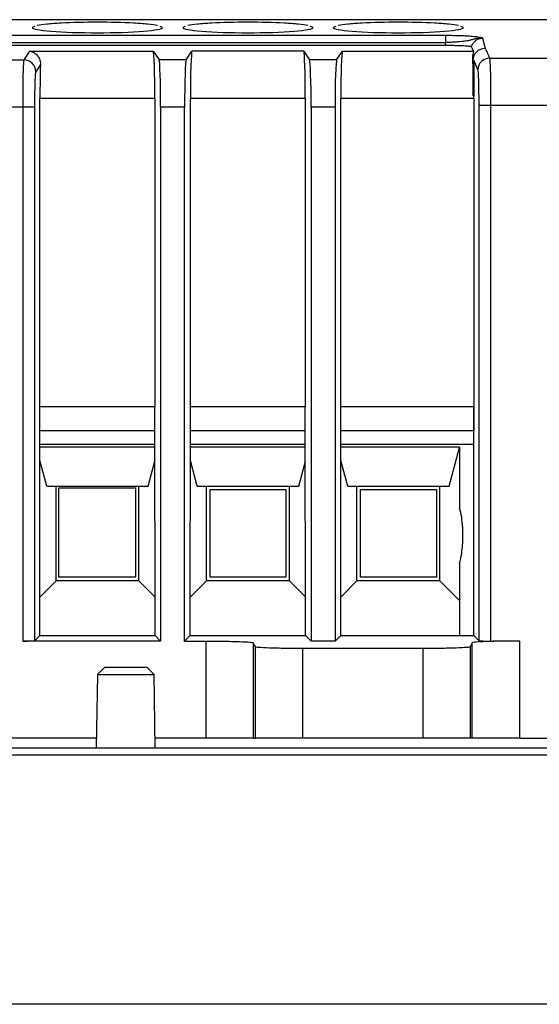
# Model space of a CAD drawing. Header units: inches. Extents: x -14 to 103, y -150 to -17.
# Tile 5 of 14: x 59 to 77, y -93 to -60. Entities that reach past the tile are written whole.
import ezdxf

# ---------------------------------------------------------------- set-up
doc = ezdxf.new("R2010")
doc.units = ezdxf.units.IN
doc.header["$MEASUREMENT"] = 0

# ---------------------------------------------------------------- blocks, each defined once
blk = doc.blocks.new('block 20')
at = {"color": 7, "lineweight": 25}
blk.add_lwpolyline([(63.766, -84.694), (63.723, -82.218)], dxfattribs=at)
blk = doc.blocks.new('block 21')
at = {"color": 7, "lineweight": 25}
blk.add_lwpolyline([(61.817, -82.218), (61.774, -84.694)], dxfattribs=at)
blk = doc.blocks.new('block 26')
at = {"color": 7, "lineweight": 25}
blk.add_lwpolyline([(63.723, -82.218), (63.478, -81.974)], dxfattribs=at)
blk = doc.blocks.new('block 27')
at = {"color": 7, "lineweight": 25}
blk.add_lwpolyline([(62.062, -81.974), (61.817, -82.218)], dxfattribs=at)
blk = doc.blocks.new('block 63')
at = {"color": 7, "lineweight": 25}
blk.add_lwpolyline([(90.582, -93.358), (-1.841, -93.358)], dxfattribs=at)
blk = doc.blocks.new('block 71')
at = {"color": 7, "lineweight": 25}
blk.add_lwpolyline([(-1.841, -84.934), (90.582, -84.934)], dxfattribs=at)
blk = doc.blocks.new('block 80')
at = {"color": 7, "lineweight": 25}
blk.add_lwpolyline([(-0.012, -84.694), (88.752, -84.694)], dxfattribs=at)
blk = doc.blocks.new('block 131')
at = {"color": 7, "lineweight": 25}
blk.add_open_spline([(68.742, -81.341), (68.556, -81.341), (68.354, -81.34), (68.159, -81.337), (67.964, -81.335), (67.777, -81.33), (67.621, -81.325), (67.465, -81.32), (67.343, -81.313), (67.263, -81.306), (67.183, -81.3), (67.146, -81.293), (67.143, -81.286)], degree=3, knots=[0, 0, 0, 0, 1, 1, 1, 2, 2, 2, 3, 3, 3, 4, 4, 4, 4], dxfattribs=at)
blk = doc.blocks.new('block 132')
at = {"color": 7, "lineweight": 25}
blk.add_lwpolyline([(68.742, -84.374), (68.742, -81.341)], dxfattribs=at)
blk = doc.blocks.new('block 133')
at = {"color": 7, "lineweight": 25}
blk.add_lwpolyline([(67.143, -84.374), (67.143, -81.286)], dxfattribs=at)
blk = doc.blocks.new('block 134')
at = {"color": 7, "lineweight": 25}
blk.add_lwpolyline([(68.742, -84.374), (67.143, -84.374)], dxfattribs=at)
blk = doc.blocks.new('block 138')
at = {"color": 7, "lineweight": 25}
blk.add_open_spline([(74.398, -81.286), (74.394, -81.293), (74.357, -81.3), (74.277, -81.306), (74.198, -81.313), (74.075, -81.32), (73.919, -81.325), (73.764, -81.33), (73.576, -81.335), (73.381, -81.337), (73.186, -81.34), (72.985, -81.341), (72.798, -81.341)], degree=3, knots=[0, 0, 0, 0, 1, 1, 1, 2, 2, 2, 3, 3, 3, 4, 4, 4, 4], dxfattribs=at)
blk = doc.blocks.new('block 139')
at = {"color": 7, "lineweight": 25}
blk.add_lwpolyline([(74.398, -81.286), (74.398, -84.374)], dxfattribs=at)
blk = doc.blocks.new('block 140')
at = {"color": 7, "lineweight": 25}
blk.add_lwpolyline([(72.798, -81.341), (72.798, -84.374)], dxfattribs=at)
blk = doc.blocks.new('block 141')
at = {"color": 7, "lineweight": 25}
blk.add_lwpolyline([(74.398, -84.374), (72.798, -84.374)], dxfattribs=at)
blk = doc.blocks.new('block 145')
at = {"color": 7, "lineweight": 25}
blk.add_lwpolyline([(72.798, -81.341), (68.742, -81.341)], dxfattribs=at)
blk = doc.blocks.new('block 146')
at = {"color": 7, "lineweight": 25}
blk.add_lwpolyline([(72.798, -84.374), (68.742, -84.374)], dxfattribs=at)
blk = doc.blocks.new('block 147')
at = {"color": 7, "lineweight": 25}
blk.add_open_spline([(76.068, -81.09), (75.881, -81.09), (75.68, -81.091), (75.485, -81.093), (75.29, -81.096), (75.102, -81.1), (74.947, -81.105), (74.791, -81.111), (74.668, -81.118), (74.589, -81.124), (74.509, -81.131), (74.472, -81.138), (74.468, -81.144)], degree=3, knots=[0, 0, 0, 0, 1, 1, 1, 2, 2, 2, 3, 3, 3, 4, 4, 4, 4], dxfattribs=at)
blk = doc.blocks.new('block 148')
at = {"color": 7, "lineweight": 25}
blk.add_lwpolyline([(74.468, -81.144), (74.398, -81.286)], dxfattribs=at)
blk = doc.blocks.new('block 149')
at = {"color": 7, "lineweight": 25}
blk.add_lwpolyline([(67.143, -81.286), (67.072, -81.144)], dxfattribs=at)
blk = doc.blocks.new('block 150')
at = {"color": 7, "lineweight": 25}
blk.add_open_spline([(65.472, -81.09), (65.659, -81.09), (65.86, -81.091), (66.055, -81.093), (66.25, -81.096), (66.438, -81.1), (66.594, -81.105), (66.749, -81.111), (66.872, -81.118), (66.952, -81.124), (67.031, -81.131), (67.069, -81.138), (67.072, -81.144)], degree=3, knots=[0, 0, 0, 0, 1, 1, 1, 2, 2, 2, 3, 3, 3, 4, 4, 4, 4], dxfattribs=at)
blk = doc.blocks.new('block 151')
at = {"color": 7, "lineweight": 25}
blk.add_lwpolyline([(64.755, -81.09), (65.472, -81.09)], dxfattribs=at)
blk = doc.blocks.new('block 152')
at = {"color": 7, "lineweight": 25}
blk.add_lwpolyline([(64.755, -81.09), (64.945, -80.899)], dxfattribs=at)
blk = doc.blocks.new('block 153')
at = {"color": 7, "lineweight": 25}
blk.add_lwpolyline([(64.945, -80.899), (68.835, -80.899)], dxfattribs=at)
blk = doc.blocks.new('block 154')
at = {"color": 7, "lineweight": 25}
blk.add_lwpolyline([(69.026, -81.09), (68.835, -80.899)], dxfattribs=at)
blk = doc.blocks.new('block 155')
at = {"color": 7, "lineweight": 25}
blk.add_lwpolyline([(69.834, -81.09), (69.026, -81.09)], dxfattribs=at)
blk = doc.blocks.new('block 156')
at = {"color": 7, "lineweight": 25}
blk.add_lwpolyline([(69.834, -81.09), (70.025, -80.899)], dxfattribs=at)
blk = doc.blocks.new('block 157')
at = {"color": 7, "lineweight": 25}
blk.add_lwpolyline([(70.025, -80.899), (74.519, -80.899)], dxfattribs=at)
blk = doc.blocks.new('block 158')
at = {"color": 7, "lineweight": 25}
blk.add_lwpolyline([(74.696, -81.076), (74.519, -80.899)], dxfattribs=at)
blk = doc.blocks.new('block 159')
at = {"color": 7, "lineweight": 25}
blk.add_open_spline([(74.696, -81.076), (74.704, -81.084), (74.88, -81.09), (75.096, -81.09)], degree=3, dxfattribs=at)
blk = doc.blocks.new('block 160')
at = {"color": 7, "lineweight": 25}
blk.add_lwpolyline([(75.096, -81.09), (75.174, -81.09)], dxfattribs=at)
blk = doc.blocks.new('block 161')
at = {"color": 7, "lineweight": 25}
blk.add_lwpolyline([(76.068, -81.09), (75.174, -81.09)], dxfattribs=at)
blk = doc.blocks.new('block 227')
at = {"color": 7, "lineweight": 25}
blk.add_lwpolyline([(61.817, -82.218), (63.723, -82.218)], dxfattribs=at)
blk = doc.blocks.new('block 230')
at = {"color": 7, "lineweight": 25}
blk.add_lwpolyline([(62.062, -81.974), (63.478, -81.974)], dxfattribs=at)
blk = doc.blocks.new('block 231')
at = {"color": 7, "lineweight": 25}
blk.add_lwpolyline([(74.468, -84.374), (74.468, -81.144)], dxfattribs=at)
blk = doc.blocks.new('block 232')
at = {"color": 7, "lineweight": 25}
blk.add_lwpolyline([(74.468, -84.374), (74.398, -84.374)], dxfattribs=at)
blk = doc.blocks.new('block 237')
at = {"color": 7, "lineweight": 25}
blk.add_lwpolyline([(67.072, -81.144), (67.072, -84.374)], dxfattribs=at)
blk = doc.blocks.new('block 238')
at = {"color": 7, "lineweight": 25}
blk.add_lwpolyline([(67.072, -84.374), (67.143, -84.374)], dxfattribs=at)
blk = doc.blocks.new('block 303')
at = {"color": 7, "lineweight": 25}
blk.add_lwpolyline([(76.068, -84.374), (76.068, -81.09)], dxfattribs=at)
blk = doc.blocks.new('block 304')
at = {"color": 7, "lineweight": 25}
blk.add_lwpolyline([(76.068, -84.374), (74.468, -84.374)], dxfattribs=at)
blk = doc.blocks.new('block 307')
at = {"color": 7, "lineweight": 25}
blk.add_lwpolyline([(65.472, -81.09), (65.472, -84.374)], dxfattribs=at)
blk = doc.blocks.new('block 308')
at = {"color": 7, "lineweight": 25}
blk.add_lwpolyline([(67.072, -84.374), (65.472, -84.374)], dxfattribs=at)
blk = doc.blocks.new('block 341')
at = {"color": 7, "lineweight": 25}
blk.add_lwpolyline([(59.288, -63.053), (42.323, -63.053)], dxfattribs=at)
blk = doc.blocks.new('block 342')
at = {"color": 7, "lineweight": 25}
blk.add_lwpolyline([(59.288, -63.053), (59.288, -81.09)], dxfattribs=at)
blk = doc.blocks.new('block 343')
at = {"color": 7, "lineweight": 25}
blk.add_lwpolyline([(63.946, -81.09), (59.288, -81.09)], dxfattribs=at)
blk = doc.blocks.new('block 344')
at = {"color": 7, "lineweight": 25}
blk.add_lwpolyline([(63.946, -63.053), (63.946, -81.09)], dxfattribs=at)
blk = doc.blocks.new('block 345')
at = {"color": 7, "lineweight": 25}
blk.add_lwpolyline([(64.755, -63.053), (63.946, -63.053)], dxfattribs=at)
blk = doc.blocks.new('block 346')
at = {"color": 7, "lineweight": 25}
blk.add_lwpolyline([(64.755, -81.09), (64.755, -63.053)], dxfattribs=at)
blk = doc.blocks.new('block 349')
at = {"color": 7, "lineweight": 25}
blk.add_lwpolyline([(65.472, -84.374), (63.76, -84.374)], dxfattribs=at)
blk = doc.blocks.new('block 350')
at = {"color": 7, "lineweight": 25}
blk.add_lwpolyline([(61.78, -84.374), (48.37, -84.374)], dxfattribs=at)
blk = doc.blocks.new('block 359')
at = {"color": 7, "lineweight": 25}
blk.add_lwpolyline([(59.688, -63.053), (59.288, -63.053)], dxfattribs=at)
blk = doc.blocks.new('block 360')
at = {"color": 7, "lineweight": 25}
blk.add_lwpolyline([(59.688, -63.053), (59.688, -81.076)], dxfattribs=at)
blk = doc.blocks.new('block 361')
at = {"color": 7, "lineweight": 25}
blk.add_open_spline([(59.288, -81.09), (59.504, -81.09), (59.68, -81.084), (59.688, -81.076)], degree=3, dxfattribs=at)
blk = doc.blocks.new('block 365')
at = {"color": 7, "lineweight": 25}
blk.add_lwpolyline([(42.507, -61.456), (59.328, -61.456)], dxfattribs=at)
blk = doc.blocks.new('block 366')
at = {"color": 7, "lineweight": 25}
blk.add_open_spline([(59.328, -61.456), (59.322, -61.466), (59.316, -61.516), (59.311, -61.6), (59.305, -61.685), (59.301, -61.805), (59.297, -61.952), (59.293, -62.099), (59.29, -62.273), (59.289, -62.461), (59.287, -62.648), (59.287, -62.851), (59.288, -63.053)], degree=3, knots=[0, 0, 0, 0, 1, 1, 1, 2, 2, 2, 3, 3, 3, 4, 4, 4, 4], dxfattribs=at)
blk = doc.blocks.new('block 368')
at = {"color": 7, "lineweight": 25}
blk.add_lwpolyline([(75.096, -81.09), (75.096, -62.992)], dxfattribs=at)
blk = doc.blocks.new('block 369')
at = {"color": 7, "lineweight": 25}
blk.add_lwpolyline([(75.096, -62.992), (87.221, -62.992)], dxfattribs=at)
blk = doc.blocks.new('block 375')
at = {"color": 7, "lineweight": 25}
blk.add_lwpolyline([(76.068, -84.374), (78.77, -84.374)], dxfattribs=at)
blk = doc.blocks.new('block 377')
at = {"color": 7, "lineweight": 25}
blk.add_lwpolyline([(74.696, -81.076), (74.696, -62.992)], dxfattribs=at)
blk = doc.blocks.new('block 378')
at = {"color": 7, "lineweight": 25}
blk.add_lwpolyline([(74.696, -62.992), (75.096, -62.992)], dxfattribs=at)
blk = doc.blocks.new('block 379')
at = {"color": 7, "lineweight": 25}
blk.add_open_spline([(75.096, -62.992), (75.097, -62.793), (75.097, -62.594), (75.095, -62.409), (75.094, -62.223), (75.091, -62.052), (75.088, -61.906), (75.084, -61.76), (75.079, -61.64), (75.074, -61.553), (75.069, -61.466), (75.063, -61.413), (75.057, -61.397)], degree=3, knots=[0, 0, 0, 0, 1, 1, 1, 2, 2, 2, 3, 3, 3, 4, 4, 4, 4], dxfattribs=at)
blk = doc.blocks.new('block 380')
at = {"color": 7, "lineweight": 25}
blk.add_lwpolyline([(75.057, -61.397), (86.792, -61.397)], dxfattribs=at)
blk = doc.blocks.new('block 387')
at = {"color": 7, "lineweight": 25}
blk.add_open_spline([(59.728, -61.855), (59.725, -61.86), (59.721, -61.875), (59.718, -61.899), (59.716, -61.923), (59.713, -61.956), (59.71, -61.996), (59.707, -62.036), (59.705, -62.082), (59.703, -62.131), (59.701, -62.181), (59.699, -62.234), (59.698, -62.287), (59.695, -62.395), (59.692, -62.506), (59.691, -62.63), (59.689, -62.754), (59.688, -62.895), (59.688, -63.053)], degree=3, knots=[0, 0, 0, 0, 1, 1, 1, 2, 2, 2, 3, 3, 3, 4, 4, 4, 5, 5, 5, 6, 6, 6, 6], dxfattribs=at)
blk = doc.blocks.new('block 388')
at = {"color": 7, "lineweight": 25}
blk.add_open_spline([(59.728, -61.855), (59.727, -61.634), (59.548, -61.456), (59.328, -61.456)], degree=3, dxfattribs=at)
blk = doc.blocks.new('block 389')
at = {"color": 7, "lineweight": 25}
blk.add_open_spline([(74.696, -62.992), (74.696, -62.899), (74.696, -62.811), (74.695, -62.728), (74.694, -62.644), (74.693, -62.564), (74.692, -62.489), (74.691, -62.413), (74.69, -62.344), (74.688, -62.283), (74.687, -62.222), (74.685, -62.168), (74.683, -62.121), (74.68, -62.027), (74.676, -61.957), (74.672, -61.903), (74.668, -61.848), (74.663, -61.808), (74.658, -61.796)], degree=3, knots=[0, 0, 0, 0, 1, 1, 1, 2, 2, 2, 3, 3, 3, 4, 4, 4, 5, 5, 5, 6, 6, 6, 6], dxfattribs=at)
blk = doc.blocks.new('block 390')
at = {"color": 7, "lineweight": 25}
blk.add_open_spline([(75.057, -61.397), (74.837, -61.397), (74.659, -61.575), (74.658, -61.796)], degree=3, dxfattribs=at)
blk = doc.blocks.new('block 407')
at = {"color": 7, "lineweight": 25}
blk.add_lwpolyline([(64.807, -61.456), (65.003, -61.162)], dxfattribs=at)
blk = doc.blocks.new('block 408')
at = {"color": 7, "lineweight": 25}
blk.add_open_spline([(65.003, -61.162), (64.973, -61.207), (64.95, -61.909), (64.95, -62.76)], degree=3, dxfattribs=at)
blk = doc.blocks.new('block 409')
at = {"color": 7, "lineweight": 25}
blk.add_lwpolyline([(64.95, -73.174), (64.95, -62.76)], dxfattribs=at)
blk = doc.blocks.new('block 410')
at = {"color": 7, "lineweight": 25}
blk.add_lwpolyline([(64.945, -80.899), (64.95, -73.174)], dxfattribs=at)
blk = doc.blocks.new('block 411')
at = {"color": 7, "lineweight": 25}
blk.add_open_spline([(64.807, -61.456), (64.778, -61.5), (64.755, -62.202), (64.755, -63.053)], degree=3, dxfattribs=at)
blk = doc.blocks.new('block 412')
at = {"color": 7, "lineweight": 25}
blk.add_lwpolyline([(63.75, -62.76), (63.75, -73.174)], dxfattribs=at)
blk = doc.blocks.new('block 413')
at = {"color": 7, "lineweight": 25}
blk.add_open_spline([(63.75, -62.76), (63.75, -61.909), (63.727, -61.207), (63.697, -61.162)], degree=3, dxfattribs=at)
blk = doc.blocks.new('block 414')
at = {"color": 7, "lineweight": 25}
blk.add_lwpolyline([(63.697, -61.162), (63.893, -61.456)], dxfattribs=at)
blk = doc.blocks.new('block 415')
at = {"color": 7, "lineweight": 25}
blk.add_open_spline([(63.946, -63.053), (63.946, -62.202), (63.922, -61.5), (63.893, -61.456)], degree=3, dxfattribs=at)
blk = doc.blocks.new('block 416')
at = {"color": 7, "lineweight": 25}
blk.add_lwpolyline([(63.946, -81.09), (63.755, -80.899)], dxfattribs=at)
blk = doc.blocks.new('block 417')
at = {"color": 7, "lineweight": 25}
blk.add_lwpolyline([(63.755, -80.899), (63.75, -73.174)], dxfattribs=at)
blk = doc.blocks.new('block 418')
at = {"color": 7, "lineweight": 25}
blk.add_lwpolyline([(68.83, -62.76), (68.83, -73.174)], dxfattribs=at)
blk = doc.blocks.new('block 419')
at = {"color": 7, "lineweight": 25}
blk.add_open_spline([(68.83, -62.76), (68.83, -61.909), (68.807, -61.207), (68.777, -61.162)], degree=3, dxfattribs=at)
blk = doc.blocks.new('block 420')
at = {"color": 7, "lineweight": 25}
blk.add_lwpolyline([(68.777, -61.162), (68.973, -61.456)], dxfattribs=at)
blk = doc.blocks.new('block 421')
at = {"color": 7, "lineweight": 25}
blk.add_open_spline([(69.026, -63.053), (69.026, -62.202), (69.002, -61.5), (68.973, -61.456)], degree=3, dxfattribs=at)
blk = doc.blocks.new('block 422')
at = {"color": 7, "lineweight": 25}
blk.add_lwpolyline([(69.026, -63.053), (69.026, -81.09)], dxfattribs=at)
blk = doc.blocks.new('block 423')
at = {"color": 7, "lineweight": 25}
blk.add_lwpolyline([(68.835, -80.899), (68.83, -73.174)], dxfattribs=at)
blk = doc.blocks.new('block 424')
at = {"color": 7, "lineweight": 25}
blk.add_lwpolyline([(69.888, -61.456), (70.083, -61.162)], dxfattribs=at)
blk = doc.blocks.new('block 425')
at = {"color": 7, "lineweight": 25}
blk.add_open_spline([(70.083, -61.162), (70.053, -61.207), (70.03, -61.909), (70.03, -62.76)], degree=3, dxfattribs=at)
blk = doc.blocks.new('block 426')
at = {"color": 7, "lineweight": 25}
blk.add_lwpolyline([(70.03, -73.174), (70.03, -62.76)], dxfattribs=at)
blk = doc.blocks.new('block 427')
at = {"color": 7, "lineweight": 25}
blk.add_lwpolyline([(70.025, -80.899), (70.03, -73.174)], dxfattribs=at)
blk = doc.blocks.new('block 428')
at = {"color": 7, "lineweight": 25}
blk.add_lwpolyline([(69.834, -63.053), (69.834, -81.09)], dxfattribs=at)
blk = doc.blocks.new('block 429')
at = {"color": 7, "lineweight": 25}
blk.add_open_spline([(69.888, -61.456), (69.858, -61.5), (69.834, -62.202), (69.834, -63.053)], degree=3, dxfattribs=at)
blk = doc.blocks.new('block 445')
at = {"color": 7, "lineweight": 25}
blk.add_lwpolyline([(69.834, -63.053), (69.026, -63.053)], dxfattribs=at)
blk = doc.blocks.new('block 446')
at = {"color": 7, "lineweight": 25}
blk.add_lwpolyline([(59.688, -81.076), (59.865, -80.899)], dxfattribs=at)
blk = doc.blocks.new('block 447')
at = {"color": 7, "lineweight": 25}
blk.add_lwpolyline([(59.865, -80.899), (63.755, -80.899)], dxfattribs=at)
blk = doc.blocks.new('block 454')
at = {"color": 7, "lineweight": 25}
blk.add_lwpolyline([(69.888, -61.456), (68.973, -61.456)], dxfattribs=at)
blk = doc.blocks.new('block 455')
at = {"color": 7, "lineweight": 25}
blk.add_lwpolyline([(64.807, -61.456), (63.893, -61.456)], dxfattribs=at)
blk = doc.blocks.new('block 518')
at = {"color": 7, "lineweight": 25}
blk.add_lwpolyline([(59.887, -61.616), (59.728, -61.855)], dxfattribs=at)
blk = doc.blocks.new('block 519')
at = {"color": 7, "lineweight": 25}
blk.add_open_spline([(59.887, -61.616), (59.876, -61.917), (59.87, -62.329), (59.87, -62.76)], degree=3, dxfattribs=at)
blk = doc.blocks.new('block 520')
at = {"color": 7, "lineweight": 25}
blk.add_lwpolyline([(59.87, -73.174), (59.87, -62.76)], dxfattribs=at)
blk = doc.blocks.new('block 521')
at = {"color": 7, "lineweight": 25}
blk.add_lwpolyline([(59.865, -80.899), (59.87, -73.174)], dxfattribs=at)
blk = doc.blocks.new('block 522')
at = {"color": 7, "lineweight": 25}
blk.add_lwpolyline([(74.519, -80.899), (74.514, -73.174)], dxfattribs=at)
blk = doc.blocks.new('block 523')
at = {"color": 7, "lineweight": 25}
blk.add_lwpolyline([(74.514, -62.76), (74.514, -73.174)], dxfattribs=at)
blk = doc.blocks.new('block 524')
at = {"color": 7, "lineweight": 25}
blk.add_open_spline([(74.514, -62.76), (74.514, -62.73), (74.514, -62.7), (74.514, -62.67)], degree=3, dxfattribs=at)
blk = doc.blocks.new('block 525')
at = {"color": 7, "lineweight": 25}
blk.add_lwpolyline([(74.514, -61.465), (74.514, -62.67)], dxfattribs=at)
blk = doc.blocks.new('block 526')
at = {"color": 7, "lineweight": 25}
blk.add_lwpolyline([(74.658, -61.796), (74.514, -61.465)], dxfattribs=at)
blk = doc.blocks.new('block 563')
at = {"color": 7, "lineweight": 25}
blk.add_lwpolyline([(74.17, -60.363), (74.085, -60.329)], dxfattribs=at)
blk = doc.blocks.new('block 564')
at = {"color": 7, "lineweight": 25}
blk.add_open_spline([(74, -60.295), (73.917, -60.279), (73.806, -60.264), (73.67, -60.251), (73.534, -60.237), (73.372, -60.226), (73.192, -60.216), (72.832, -60.197), (72.401, -60.186), (71.97, -60.186), (71.539, -60.186), (71.108, -60.197), (70.748, -60.216), (70.568, -60.226), (70.406, -60.237), (70.27, -60.251), (70.134, -60.264), (70.023, -60.279), (69.94, -60.295)], degree=3, knots=[0, 0, 0, 0, 1, 1, 1, 2, 2, 2, 3, 3, 3, 4, 4, 4, 5, 5, 5, 6, 6, 6, 6], dxfattribs=at)
blk = doc.blocks.new('block 565')
at = {"color": 7, "lineweight": 25}
blk.add_lwpolyline([(69.855, -60.329), (69.77, -60.363)], dxfattribs=at)
blk = doc.blocks.new('block 566')
at = {"color": 7, "lineweight": 25}
blk.add_open_spline([(69.77, -60.363), (69.77, -60.409), (70.008, -60.456), (70.414, -60.488), (70.821, -60.521), (71.395, -60.54), (71.97, -60.54), (72.545, -60.54), (73.12, -60.521), (73.526, -60.488), (73.932, -60.456), (74.17, -60.409), (74.17, -60.363)], degree=3, knots=[0, 0, 0, 0, 1, 1, 1, 2, 2, 2, 3, 3, 3, 4, 4, 4, 4], dxfattribs=at)
blk = doc.blocks.new('block 567')
at = {"color": 7, "lineweight": 25}
blk.add_lwpolyline([(69.09, -60.363), (69.005, -60.329)], dxfattribs=at)
blk = doc.blocks.new('block 568')
at = {"color": 7, "lineweight": 25}
blk.add_open_spline([(68.92, -60.295), (68.837, -60.279), (68.726, -60.264), (68.59, -60.251), (68.454, -60.237), (68.292, -60.226), (68.112, -60.216), (67.752, -60.197), (67.321, -60.186), (66.89, -60.186), (66.459, -60.186), (66.028, -60.197), (65.668, -60.216), (65.488, -60.226), (65.326, -60.237), (65.19, -60.251), (65.054, -60.264), (64.943, -60.279), (64.86, -60.295)], degree=3, knots=[0, 0, 0, 0, 1, 1, 1, 2, 2, 2, 3, 3, 3, 4, 4, 4, 5, 5, 5, 6, 6, 6, 6], dxfattribs=at)
blk = doc.blocks.new('block 569')
at = {"color": 7, "lineweight": 25}
blk.add_lwpolyline([(64.775, -60.329), (64.69, -60.363)], dxfattribs=at)
blk = doc.blocks.new('block 570')
at = {"color": 7, "lineweight": 25}
blk.add_open_spline([(64.69, -60.363), (64.69, -60.409), (64.928, -60.456), (65.335, -60.488), (65.741, -60.521), (66.315, -60.54), (66.89, -60.54), (67.465, -60.54), (68.039, -60.521), (68.446, -60.488), (68.852, -60.456), (69.09, -60.409), (69.09, -60.363)], degree=3, knots=[0, 0, 0, 0, 1, 1, 1, 2, 2, 2, 3, 3, 3, 4, 4, 4, 4], dxfattribs=at)
blk = doc.blocks.new('block 571')
at = {"color": 7, "lineweight": 25}
blk.add_lwpolyline([(64.01, -60.363), (63.925, -60.329)], dxfattribs=at)
blk = doc.blocks.new('block 572')
at = {"color": 7, "lineweight": 25}
blk.add_open_spline([(63.84, -60.295), (63.757, -60.279), (63.646, -60.264), (63.51, -60.251), (63.374, -60.237), (63.212, -60.226), (63.032, -60.216), (62.672, -60.197), (62.241, -60.186), (61.81, -60.186), (61.379, -60.186), (60.948, -60.197), (60.588, -60.216), (60.408, -60.226), (60.246, -60.237), (60.11, -60.251), (59.974, -60.264), (59.863, -60.279), (59.78, -60.295)], degree=3, knots=[0, 0, 0, 0, 1, 1, 1, 2, 2, 2, 3, 3, 3, 4, 4, 4, 5, 5, 5, 6, 6, 6, 6], dxfattribs=at)
blk = doc.blocks.new('block 573')
at = {"color": 7, "lineweight": 25}
blk.add_lwpolyline([(59.695, -60.329), (59.61, -60.363)], dxfattribs=at)
blk = doc.blocks.new('block 574')
at = {"color": 7, "lineweight": 25}
blk.add_open_spline([(59.61, -60.363), (59.61, -60.409), (59.848, -60.456), (60.254, -60.488), (60.661, -60.521), (61.235, -60.54), (61.81, -60.54), (62.385, -60.54), (62.959, -60.521), (63.366, -60.488), (63.772, -60.456), (64.01, -60.409), (64.01, -60.363)], degree=3, knots=[0, 0, 0, 0, 1, 1, 1, 2, 2, 2, 3, 3, 3, 4, 4, 4, 4], dxfattribs=at)
blk = doc.blocks.new('block 580')
at = {"color": 7, "lineweight": 25}
blk.add_lwpolyline([(86.37, -60.099), (47.959, -60.099)], dxfattribs=at)
blk = doc.blocks.new('block 582')
at = {"color": 7, "lineweight": 25}
blk.add_open_spline([(75.057, -61.397), (75.051, -61.383), (75.045, -61.369), (75.039, -61.356), (75.033, -61.342), (75.027, -61.328), (75.021, -61.314), (75.015, -61.301), (75.01, -61.287), (75.004, -61.273), (74.998, -61.259), (74.992, -61.246), (74.987, -61.232), (74.975, -61.204), (74.962, -61.177), (74.948, -61.149), (74.939, -61.132), (74.93, -61.114), (74.921, -61.097), (74.916, -61.087), (74.911, -61.077), (74.907, -61.066)], degree=3, knots=[0, 0, 0, 0, 1, 1, 1, 2, 2, 2, 3, 3, 3, 4, 4, 4, 5, 5, 5, 6, 6, 6, 7, 7, 7, 7], dxfattribs=at)
blk = doc.blocks.new('block 583')
at = {"color": 7, "lineweight": 25}
blk.add_open_spline([(74.907, -61.066), (74.901, -61.042), (74.896, -61.018), (74.89, -60.994), (74.882, -60.96), (74.873, -60.927), (74.865, -60.893), (74.857, -60.859), (74.848, -60.825), (74.84, -60.791), (74.835, -60.767), (74.829, -60.743), (74.824, -60.719)], degree=3, knots=[0, 0, 0, 0, 1, 1, 1, 2, 2, 2, 3, 3, 3, 4, 4, 4, 4], dxfattribs=at)
blk = doc.blocks.new('block 584')
at = {"color": 7, "lineweight": 25}
blk.add_open_spline([(74.824, -60.719), (74.806, -60.715), (74.787, -60.712), (74.766, -60.708), (74.746, -60.704), (74.723, -60.7), (74.696, -60.696), (74.64, -60.687), (74.568, -60.677), (74.459, -60.668), (74.404, -60.663), (74.34, -60.659), (74.271, -60.655), (74.201, -60.651), (74.127, -60.647), (74.054, -60.645), (73.981, -60.642), (73.908, -60.64), (73.829, -60.639), (73.75, -60.637), (73.663, -60.636), (73.57, -60.636)], degree=3, knots=[0, 0, 0, 0, 1, 1, 1, 2, 2, 2, 3, 3, 3, 4, 4, 4, 5, 5, 5, 6, 6, 6, 7, 7, 7, 7], dxfattribs=at)
blk = doc.blocks.new('block 585')
at = {"color": 7, "lineweight": 25}
blk.add_lwpolyline([(73.57, -60.636), (50.271, -60.636)], dxfattribs=at)
blk = doc.blocks.new('block 593')
at = {"color": 7, "lineweight": 25}
blk.add_open_spline([(74.499, -61.465), (74.5, -61.36), (74.544, -61.255), (74.619, -61.181), (74.695, -61.107), (74.801, -61.065), (74.907, -61.066)], degree=3, knots=[0, 0, 0, 0, 1, 1, 1, 2, 2, 2, 2], dxfattribs=at)
blk = doc.blocks.new('block 597')
at = {"color": 7, "lineweight": 25}
blk.add_lwpolyline([(59.523, -61.162), (59.328, -61.456)], dxfattribs=at)
blk = doc.blocks.new('block 598')
at = {"color": 7, "lineweight": 25}
blk.add_open_spline([(59.523, -61.162), (59.541, -61.165), (59.559, -61.168), (59.577, -61.172), (59.591, -61.176), (59.605, -61.181), (59.619, -61.186), (59.63, -61.19), (59.64, -61.195), (59.65, -61.2), (59.672, -61.211), (59.693, -61.225), (59.714, -61.24), (59.732, -61.254), (59.749, -61.27), (59.765, -61.287), (59.784, -61.307), (59.801, -61.329), (59.817, -61.354), (59.83, -61.376), (59.843, -61.4), (59.853, -61.425), (59.865, -61.454), (59.875, -61.486), (59.88, -61.519), (59.885, -61.55), (59.886, -61.583), (59.887, -61.616)], degree=3, knots=[0, 0, 0, 0, 1, 1, 1, 2, 2, 2, 3, 3, 3, 4, 4, 4, 5, 5, 5, 6, 6, 6, 7, 7, 7, 8, 8, 8, 9, 9, 9, 9], dxfattribs=at)
blk = doc.blocks.new('block 603')
at = {"color": 7, "lineweight": 25}
blk.add_lwpolyline([(73.554, -60.974), (50.306, -60.974)], dxfattribs=at)
blk = doc.blocks.new('block 604')
at = {"color": 7, "lineweight": 25}
blk.add_open_spline([(74.439, -61.018), (74.437, -61.017), (74.436, -61.015), (74.432, -61.014), (74.429, -61.013), (74.424, -61.011), (74.418, -61.01), (74.411, -61.008), (74.404, -61.007), (74.395, -61.005), (74.386, -61.004), (74.375, -61.003), (74.364, -61.001), (74.341, -60.999), (74.313, -60.996), (74.28, -60.994), (74.247, -60.991), (74.21, -60.989), (74.169, -60.987), (74.128, -60.985), (74.084, -60.983), (74.036, -60.981), (73.989, -60.98), (73.938, -60.979), (73.886, -60.978), (73.833, -60.976), (73.778, -60.975), (73.723, -60.975), (73.667, -60.974), (73.611, -60.974), (73.554, -60.974)], degree=3, knots=[0, 0, 0, 0, 1, 1, 1, 2, 2, 2, 3, 3, 3, 4, 4, 4, 5, 5, 5, 6, 6, 6, 7, 7, 7, 8, 8, 8, 9, 9, 9, 10, 10, 10, 10], dxfattribs=at)
blk = doc.blocks.new('block 605')
at = {"color": 7, "lineweight": 25}
blk.add_open_spline([(74.516, -61.162), (74.504, -61.142), (74.491, -61.12), (74.479, -61.097), (74.472, -61.085), (74.466, -61.073), (74.459, -61.059), (74.452, -61.046), (74.446, -61.033), (74.439, -61.018)], degree=3, knots=[0, 0, 0, 0, 1, 1, 1, 2, 2, 2, 3, 3, 3, 3], dxfattribs=at)
blk = doc.blocks.new('block 606')
at = {"color": 7, "lineweight": 25}
blk.add_lwpolyline([(70.083, -61.162), (74.516, -61.162)], dxfattribs=at)
blk = doc.blocks.new('block 607')
at = {"color": 7, "lineweight": 25}
blk.add_lwpolyline([(68.777, -61.162), (65.003, -61.162)], dxfattribs=at)
blk = doc.blocks.new('block 608')
at = {"color": 7, "lineweight": 25}
blk.add_lwpolyline([(59.523, -61.162), (63.697, -61.162)], dxfattribs=at)
blk = doc.blocks.new('block 623')
at = {"color": 7, "lineweight": 25}
blk.add_lwpolyline([(74.499, -61.465), (74.486, -61.405)], dxfattribs=at)
blk = doc.blocks.new('block 624')
at = {"color": 7, "lineweight": 25}
blk.add_open_spline([(74.499, -62.67), (74.499, -62.152), (74.494, -61.681), (74.486, -61.405)], degree=3, dxfattribs=at)
blk = doc.blocks.new('block 625')
at = {"color": 7, "lineweight": 25}
blk.add_open_spline([(74.486, -61.405), (74.486, -61.389), (74.486, -61.373), (74.487, -61.357), (74.487, -61.34), (74.489, -61.323), (74.491, -61.308), (74.493, -61.299), (74.494, -61.291), (74.496, -61.282), (74.499, -61.264), (74.502, -61.249), (74.505, -61.235), (74.51, -61.212), (74.514, -61.195), (74.516, -61.183), (74.517, -61.173), (74.517, -61.167), (74.516, -61.162)], degree=3, knots=[0, 0, 0, 0, 1, 1, 1, 2, 2, 2, 3, 3, 3, 4, 4, 4, 5, 5, 5, 6, 6, 6, 6], dxfattribs=at)
blk = doc.blocks.new('block 626')
at = {"color": 7, "lineweight": 25}
blk.add_open_spline([(74.439, -61.018), (74.444, -61), (74.45, -60.981), (74.457, -60.963), (74.465, -60.946), (74.473, -60.929), (74.483, -60.913), (74.493, -60.897), (74.503, -60.882), (74.515, -60.867), (74.526, -60.853), (74.538, -60.84), (74.552, -60.827), (74.564, -60.815), (74.578, -60.804), (74.592, -60.794), (74.606, -60.784), (74.621, -60.774), (74.636, -60.766), (74.651, -60.758), (74.666, -60.751), (74.682, -60.745), (74.698, -60.739), (74.713, -60.734), (74.729, -60.73), (74.745, -60.726), (74.761, -60.724), (74.777, -60.722), (74.792, -60.72), (74.808, -60.72), (74.824, -60.719)], degree=3, knots=[0, 0, 0, 0, 1, 1, 1, 2, 2, 2, 3, 3, 3, 4, 4, 4, 5, 5, 5, 6, 6, 6, 7, 7, 7, 8, 8, 8, 9, 9, 9, 10, 10, 10, 10], dxfattribs=at)
blk = doc.blocks.new('block 627')
at = {"color": 7, "lineweight": 25}
blk.add_lwpolyline([(74.514, -62.76), (70.03, -62.76)], dxfattribs=at)
blk = doc.blocks.new('block 628')
at = {"color": 7, "lineweight": 25}
blk.add_lwpolyline([(63.75, -62.76), (59.87, -62.76)], dxfattribs=at)
blk = doc.blocks.new('block 631')
at = {"color": 7, "lineweight": 25}
blk.add_lwpolyline([(68.83, -62.76), (64.95, -62.76)], dxfattribs=at)
blk = doc.blocks.new('block 632')
at = {"color": 7, "lineweight": 25}
blk.add_lwpolyline([(68.83, -73.174), (64.95, -73.174)], dxfattribs=at)
blk = doc.blocks.new('block 633')
at = {"color": 7, "lineweight": 25}
blk.add_lwpolyline([(63.75, -73.174), (59.87, -73.174)], dxfattribs=at)
blk = doc.blocks.new('block 634')
at = {"color": 7, "lineweight": 25}
blk.add_lwpolyline([(74.514, -73.174), (70.03, -73.174)], dxfattribs=at)
blk = doc.blocks.new('block 662')
at = {"color": 7, "lineweight": 25}
blk.add_lwpolyline([(63.751, -74.534), (59.869, -74.534)], dxfattribs=at)
blk = doc.blocks.new('block 663')
at = {"color": 7, "lineweight": 25}
blk.add_lwpolyline([(74.034, -74.534), (70.029, -74.534)], dxfattribs=at)
blk = doc.blocks.new('block 664')
at = {"color": 7, "lineweight": 25}
blk.add_lwpolyline([(74.034, -78.464), (74.034, -80.899)], dxfattribs=at)
blk = doc.blocks.new('block 665')
at = {"color": 7, "lineweight": 25}
blk.add_open_spline([(74.034, -78.464), (74.1, -78.254), (74.134, -78.035), (74.134, -77.814)], degree=3, dxfattribs=at)
blk = doc.blocks.new('block 666')
at = {"color": 7, "lineweight": 25}
blk.add_lwpolyline([(74.134, -77.234), (74.134, -77.814)], dxfattribs=at)
blk = doc.blocks.new('block 667')
at = {"color": 7, "lineweight": 25}
blk.add_open_spline([(74.134, -77.234), (74.134, -77.014), (74.1, -76.795), (74.034, -76.584)], degree=3, dxfattribs=at)
blk = doc.blocks.new('block 668')
at = {"color": 7, "lineweight": 25}
blk.add_lwpolyline([(74.034, -74.534), (74.034, -76.584)], dxfattribs=at)
blk = doc.blocks.new('block 669')
at = {"color": 7, "lineweight": 25}
blk.add_lwpolyline([(68.831, -74.534), (64.949, -74.534)], dxfattribs=at)
blk = doc.blocks.new('block 670')
at = {"color": 7, "lineweight": 25}
blk.add_lwpolyline([(74.514, -80.899), (74.514, -74.454)], dxfattribs=at)
blk = doc.blocks.new('block 671')
at = {"color": 7, "lineweight": 25}
blk.add_lwpolyline([(59.87, -73.974), (63.751, -73.974)], dxfattribs=at)
blk = doc.blocks.new('block 672')
at = {"color": 7, "lineweight": 25}
blk.add_lwpolyline([(64.95, -73.974), (68.831, -73.974)], dxfattribs=at)
blk = doc.blocks.new('block 673')
at = {"color": 7, "lineweight": 25}
blk.add_lwpolyline([(70.03, -73.974), (74.514, -73.974)], dxfattribs=at)
blk = doc.blocks.new('block 674')
at = {"color": 7, "lineweight": 25}
blk.add_lwpolyline([(74.514, -74.454), (74.514, -73.974)], dxfattribs=at)
blk = doc.blocks.new('block 686')
at = {"color": 7, "lineweight": 25}
blk.add_lwpolyline([(68.293, -79.052), (65.494, -79.054)], dxfattribs=at)
blk = doc.blocks.new('block 687')
at = {"color": 7, "lineweight": 25}
blk.add_lwpolyline([(68.834, -79.594), (68.293, -79.053)], dxfattribs=at)
blk = doc.blocks.new('block 688')
at = {"color": 7, "lineweight": 25}
blk.add_lwpolyline([(64.946, -79.602), (65.494, -79.054)], dxfattribs=at)
blk = doc.blocks.new('block 689')
at = {"color": 7, "lineweight": 25}
blk.add_lwpolyline([(73.373, -79.052), (70.574, -79.054)], dxfattribs=at)
blk = doc.blocks.new('block 690')
at = {"color": 7, "lineweight": 25}
blk.add_lwpolyline([(73.372, -79.053), (74.034, -79.714)], dxfattribs=at)
blk = doc.blocks.new('block 691')
at = {"color": 7, "lineweight": 25}
blk.add_lwpolyline([(70.026, -79.602), (70.574, -79.054)], dxfattribs=at)
blk = doc.blocks.new('block 692')
at = {"color": 7, "lineweight": 25}
blk.add_lwpolyline([(63.213, -79.052), (60.414, -79.054)], dxfattribs=at)
blk = doc.blocks.new('block 693')
at = {"color": 7, "lineweight": 25}
blk.add_lwpolyline([(63.213, -79.053), (63.754, -79.594)], dxfattribs=at)
blk = doc.blocks.new('block 694')
at = {"color": 7, "lineweight": 25}
blk.add_lwpolyline([(59.866, -79.602), (60.414, -79.054)], dxfattribs=at)
blk = doc.blocks.new('block 708')
at = {"color": 7, "lineweight": 25}
blk.add_open_spline([(74.824, -60.719), (74.801, -60.718), (74.778, -60.718), (74.755, -60.718), (74.733, -60.719), (74.712, -60.721), (74.691, -60.724), (74.67, -60.726), (74.649, -60.729), (74.629, -60.733), (74.609, -60.737), (74.59, -60.741), (74.57, -60.746), (74.551, -60.75), (74.532, -60.755), (74.514, -60.76), (74.495, -60.765), (74.477, -60.77), (74.459, -60.776), (74.441, -60.78), (74.423, -60.786), (74.405, -60.79), (74.387, -60.795), (74.37, -60.8), (74.352, -60.804), (74.335, -60.808), (74.318, -60.812), (74.3, -60.815), (74.274, -60.82), (74.246, -60.824), (74.218, -60.828), (74.187, -60.832), (74.154, -60.835), (74.12, -60.839), (74.083, -60.842), (74.044, -60.845), (74.004, -60.848), (73.961, -60.851), (73.917, -60.855), (73.871, -60.857), (73.823, -60.861), (73.774, -60.864), (73.724, -60.867), (73.673, -60.87), (73.621, -60.873), (73.57, -60.876)], degree=3, knots=[0, 0, 0, 0, 1, 1, 1, 2, 2, 2, 3, 3, 3, 4, 4, 4, 5, 5, 5, 6, 6, 6, 7, 7, 7, 8, 8, 8, 9, 9, 9, 10, 10, 10, 11, 11, 11, 12, 12, 12, 13, 13, 13, 14, 14, 14, 15, 15, 15, 15], dxfattribs=at)
blk = doc.blocks.new('block 709')
at = {"color": 7, "lineweight": 25}
blk.add_lwpolyline([(73.57, -60.876), (73.57, -60.636)], dxfattribs=at)
blk = doc.blocks.new('block 715')
at = {"color": 7, "lineweight": 25}
blk.add_open_spline([(73.554, -60.974), (73.558, -60.941), (73.563, -60.908), (73.57, -60.876)], degree=3, dxfattribs=at)
blk = doc.blocks.new('block 720')
at = {"color": 7, "lineweight": 25}
blk.add_lwpolyline([(74.514, -73.174), (74.514, -73.974)], dxfattribs=at)
blk = doc.blocks.new('block 735')
at = {"color": 7, "lineweight": 25}
blk.add_lwpolyline([(60.414, -79.054), (60.414, -75.854)], dxfattribs=at)
blk = doc.blocks.new('block 736')
at = {"color": 7, "lineweight": 25}
blk.add_lwpolyline([(60.102, -75.854), (59.869, -74.984)], dxfattribs=at)
blk = doc.blocks.new('block 737')
at = {"color": 7, "lineweight": 25}
blk.add_lwpolyline([(68.293, -79.052), (68.294, -75.854)], dxfattribs=at)
blk = doc.blocks.new('block 738')
at = {"color": 7, "lineweight": 25}
blk.add_lwpolyline([(68.606, -75.854), (68.831, -75.014)], dxfattribs=at)
blk = doc.blocks.new('block 739')
at = {"color": 7, "lineweight": 25}
blk.add_lwpolyline([(70.574, -79.054), (70.574, -75.854)], dxfattribs=at)
blk = doc.blocks.new('block 740')
at = {"color": 7, "lineweight": 25}
blk.add_lwpolyline([(70.262, -75.854), (70.029, -74.984)], dxfattribs=at)
blk = doc.blocks.new('block 741')
at = {"color": 7, "lineweight": 25}
blk.add_lwpolyline([(73.374, -79.052), (73.374, -75.854)], dxfattribs=at)
blk = doc.blocks.new('block 742')
at = {"color": 7, "lineweight": 25}
blk.add_lwpolyline([(73.686, -75.854), (74.034, -74.555)], dxfattribs=at)
blk = doc.blocks.new('block 743')
at = {"color": 7, "lineweight": 25}
blk.add_lwpolyline([(63.214, -79.052), (63.214, -75.854)], dxfattribs=at)
blk = doc.blocks.new('block 744')
at = {"color": 7, "lineweight": 25}
blk.add_lwpolyline([(63.526, -75.854), (63.751, -75.014)], dxfattribs=at)
blk = doc.blocks.new('block 745')
at = {"color": 7, "lineweight": 25}
blk.add_lwpolyline([(65.494, -79.054), (65.494, -75.854)], dxfattribs=at)
blk = doc.blocks.new('block 746')
at = {"color": 7, "lineweight": 25}
blk.add_lwpolyline([(65.182, -75.854), (64.949, -74.984)], dxfattribs=at)
blk = doc.blocks.new('block 757')
at = {"color": 7, "lineweight": 25}
blk.add_lwpolyline([(70.262, -75.854), (73.686, -75.854)], dxfattribs=at)
blk = doc.blocks.new('block 758')
at = {"color": 7, "lineweight": 25}
blk.add_lwpolyline([(60.102, -75.854), (63.526, -75.854)], dxfattribs=at)
blk = doc.blocks.new('block 759')
at = {"color": 7, "lineweight": 25}
blk.add_lwpolyline([(65.182, -75.854), (68.606, -75.854)], dxfattribs=at)
blk = doc.blocks.new('block 760')
at = {"color": 7, "lineweight": 25}
blk.add_lwpolyline([(73.57, -60.876), (50.306, -60.876)], dxfattribs=at)
blk = doc.blocks.new('block 779')
at = {"color": 7, "lineweight": 25}
blk.add_lwpolyline([(65.614, -75.974), (68.173, -75.974)], dxfattribs=at)
blk = doc.blocks.new('block 780')
at = {"color": 7, "lineweight": 25}
blk.add_lwpolyline([(65.614, -78.933), (65.614, -75.974)], dxfattribs=at)
blk = doc.blocks.new('block 781')
at = {"color": 7, "lineweight": 25}
blk.add_lwpolyline([(68.173, -78.933), (65.614, -78.933)], dxfattribs=at)
blk = doc.blocks.new('block 782')
at = {"color": 7, "lineweight": 25}
blk.add_lwpolyline([(68.173, -75.974), (68.173, -78.933)], dxfattribs=at)
blk = doc.blocks.new('block 783')
at = {"color": 7, "lineweight": 25}
blk.add_lwpolyline([(60.507, -75.918), (63.094, -75.918)], dxfattribs=at)
blk = doc.blocks.new('block 784')
at = {"color": 7, "lineweight": 25}
blk.add_lwpolyline([(60.507, -78.932), (60.507, -75.918)], dxfattribs=at)
blk = doc.blocks.new('block 785')
at = {"color": 7, "lineweight": 25}
blk.add_lwpolyline([(63.094, -75.918), (63.094, -78.932)], dxfattribs=at)
blk = doc.blocks.new('block 786')
at = {"color": 7, "lineweight": 25}
blk.add_lwpolyline([(63.094, -78.932), (60.507, -78.932)], dxfattribs=at)
blk = doc.blocks.new('block 787')
at = {"color": 7, "lineweight": 25}
blk.add_lwpolyline([(70.694, -75.974), (73.254, -75.974)], dxfattribs=at)
blk = doc.blocks.new('block 788')
at = {"color": 7, "lineweight": 25}
blk.add_lwpolyline([(73.254, -78.932), (70.694, -78.932)], dxfattribs=at)
blk = doc.blocks.new('block 789')
at = {"color": 7, "lineweight": 25}
blk.add_lwpolyline([(70.694, -78.932), (70.694, -75.974)], dxfattribs=at)
blk = doc.blocks.new('block 790')
at = {"color": 7, "lineweight": 25}
blk.add_lwpolyline([(73.254, -75.974), (73.254, -78.932)], dxfattribs=at)
blk = doc.blocks.new('block 1707')
at = {"color": 253, "lineweight": 25}
blk.add_lwpolyline([(74.514, -74.454), (70.029, -74.454)], dxfattribs=at)
blk = doc.blocks.new('block 1708')
at = {"color": 253, "lineweight": 25}
blk.add_lwpolyline([(68.831, -74.454), (64.949, -74.454)], dxfattribs=at)
blk = doc.blocks.new('block 1709')
at = {"color": 253, "lineweight": 25}
blk.add_lwpolyline([(63.751, -74.454), (59.869, -74.454)], dxfattribs=at)

msp = doc.modelspace()

# ---------------------------------------------------------------- block references
for name in ['block 580', 'block 572', 'block 568', 'block 564', 'block 573', 'block 574', 'block 571', 'block 569', 'block 570', 'block 567', 'block 565', 'block 566', 'block 563', 'block 585', 'block 584', 'block 709', 'block 708', 'block 626', 'block 583', 'block 760', 'block 603', 'block 597', 'block 598', 'block 608', 'block 413', 'block 414', 'block 407', 'block 408', 'block 607', 'block 419', 'block 420', 'block 424', 'block 425', 'block 606', 'block 715', 'block 604', 'block 605', 'block 625', 'block 593', 'block 582', 'block 365', 'block 366', 'block 388', 'block 415', 'block 455', 'block 411', 'block 421', 'block 454', 'block 429', 'block 623', 'block 624', 'block 525', 'block 526', 'block 390', 'block 379', 'block 380', 'block 387', 'block 518', 'block 519', 'block 389', 'block 520', 'block 628', 'block 412', 'block 409', 'block 631', 'block 418', 'block 426', 'block 627', 'block 524', 'block 523', 'block 341', 'block 342', 'block 359', 'block 360', 'block 344', 'block 345', 'block 346', 'block 422', 'block 445', 'block 428', 'block 377', 'block 378', 'block 368', 'block 369', 'block 521', 'block 633', 'block 417', 'block 410', 'block 632', 'block 423', 'block 427', 'block 634', 'block 522', 'block 720', 'block 671', 'block 672', 'block 673', 'block 674', 'block 1709', 'block 1708', 'block 1707', 'block 670', 'block 662', 'block 669', 'block 663', 'block 742', 'block 668', 'block 736', 'block 744', 'block 746', 'block 738', 'block 740', 'block 758', 'block 735', 'block 783', 'block 784', 'block 785', 'block 743', 'block 759', 'block 745', 'block 779', 'block 780', 'block 782', 'block 737', 'block 757', 'block 739', 'block 787', 'block 789', 'block 790', 'block 741', 'block 667', 'block 666', 'block 665', 'block 664', 'block 694', 'block 692', 'block 786', 'block 693', 'block 688', 'block 686', 'block 781', 'block 687', 'block 691', 'block 689', 'block 788', 'block 690', 'block 361', 'block 343', 'block 446', 'block 447', 'block 416', 'block 152', 'block 151', 'block 153', 'block 150', 'block 307', 'block 149', 'block 237', 'block 154', 'block 155', 'block 156', 'block 157', 'block 148', 'block 147', 'block 231', 'block 158', 'block 159', 'block 160', 'block 161', 'block 303', 'block 131', 'block 133', 'block 132', 'block 145', 'block 138', 'block 140', 'block 139', 'block 27', 'block 230', 'block 26', 'block 21', 'block 227', 'block 20', 'block 350', 'block 349', 'block 308', 'block 238', 'block 134', 'block 146', 'block 141', 'block 232', 'block 304', 'block 375', 'block 80', 'block 71', 'block 63']:
    msp.add_blockref(name, (0, 0))

doc.saveas('drawing.dxf')
